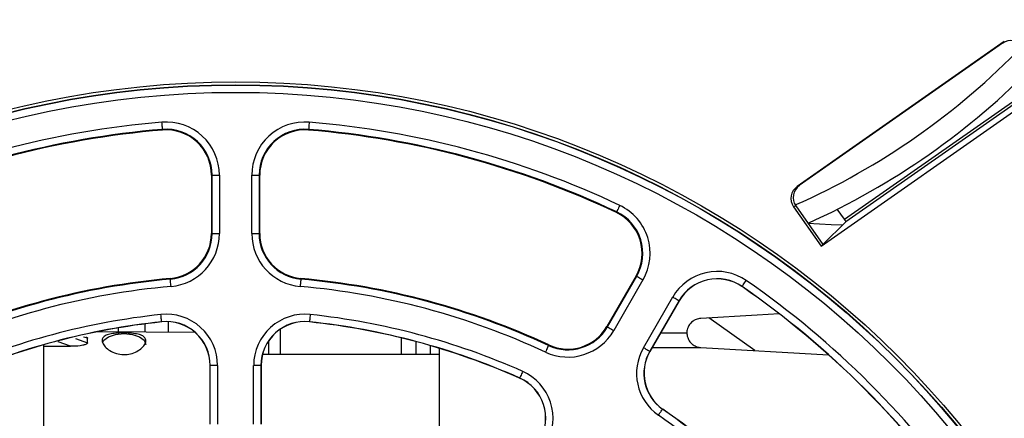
# Paper-space layout 'Sheet1' of a CAD drawing. Header units: millimetres. Extents: x 0 to 420, y 0 to 297.
# Tile 31 of 130: x 114.41 to 127.92, y 70.6 to 76.07. Entities that reach past the tile are written whole.
import ezdxf

# ---------------------------------------------------------------- set-up
doc = ezdxf.new("R2010")
doc.units = ezdxf.units.MM
doc.layers.add('SLD-0', color=179, linetype='Continuous')
doc.styles.add('SLDTEXTSTYLE1', font='TXT', dxfattribs={"width": 0.75})
doc.styles.add('SLDTEXTSTYLE3', font='TXT', dxfattribs={"width": 0.96})
doc.dimstyles.new('SLDDIMSTYLE3', dxfattribs={"dimtxt": 2.5, "dimasz": 3.302, "dimexe": 0, "dimexo": 0.0625, "dimtad": 1, "dimdec": 1, "dimlfac": 5, "dimrnd": 1e-09, "dimzin": 4, "dimdsep": 46, "dimtxsty": 'SLDTEXTSTYLE1', "dimblk1": 'NONE', "dimblk2": 'NONE', "dimsah": 1, "dimcen": 0, "dimadec": 0, "dimazin": 1, "dimtfac": 1, "dimtmove": 0, "dimatfit": 3, "dimldrblk": 'NONE', "dimfxl": 0, "dimfrac": 2, "dimtolj": 1, "dimtzin": 12, "dimarcsym": 0})
doc.dimstyles.new('SLDDIMSTYLE4', dxfattribs={"dimtxt": 2.5, "dimasz": 3.302, "dimexe": 0, "dimexo": 0.0625, "dimtad": 1, "dimdec": 1, "dimlfac": 5, "dimrnd": 1e-09, "dimzin": 12, "dimdsep": 46, "dimtxsty": 'SLDTEXTSTYLE1', "dimblk1": 'NONE', "dimblk2": 'NONE', "dimsah": 1, "dimcen": 0, "dimadec": 0, "dimazin": 3, "dimtfac": 1, "dimtmove": 0, "dimatfit": 3, "dimldrblk": 'NONE', "dimfxl": 0, "dimfrac": 2, "dimtolj": 1, "dimtzin": 12, "dimarcsym": 0})

# ---------------------------------------------------------------- blocks, each defined once
blk = doc.blocks.new('_D_22')
at = {"layer": 'SLD-0', "color": 179}
for p, q in [((177.639, 244.196), (170.681, 237.013)), ((170.681, 237.013), (163.266, 229.357)), ((168.235, 235.206), (170.681, 237.013)), ((170.681, 237.013), (168.594, 234.858)), ((170.681, 237.013), (168.953, 234.51)), ((168.235, 235.206), (168.953, 234.51)), ((163.266, 229.357), (151.443, 229.357))]:
    blk.add_line(p, q, dxfattribs=at)
at = {"layer": 'SLD-0', "color": 179, "char_height": 2.5, "attachment_point": 1, "style": 'SLDTEXTSTYLE3'}
for s, insert in [('%%c', (150.193, 232.392)), ('20.0', (155.213, 232.43))]:
    blk.add_mtext(s, dxfattribs=dict(at, insert=insert))
blk = doc.blocks.new('_None')
blk = doc.blocks.new('_D_23')
at = {"layer": 'SLD-0', "color": 179}
for p, q in [((163.999, 261.493), (154.023, 261.493)), ((172.8, 249.896), (163.999, 261.493)), ((171.384, 252.588), (170.588, 251.984)), ((171.384, 252.588), (172.8, 249.896)), ((172.8, 249.896), (170.986, 252.286)), ((172.8, 249.896), (170.588, 251.984)), ((175.52, 246.312), (172.8, 249.896))]:
    blk.add_line(p, q, dxfattribs=at)
at = {"layer": 'SLD-0', "color": 179, "char_height": 2.5, "attachment_point": 1, "style": 'SLDTEXTSTYLE3'}
for s, insert in [('%%c', (152.773, 264.528)), ('9.0', (157.794, 264.566))]:
    blk.add_mtext(s, dxfattribs=dict(at, insert=insert))
blk = doc.blocks.new('_D_24')
at = {"layer": 'SLD-0', "color": 179}
for p, q in [((241.453, 256.697), (250.709, 264.131)), ((250.709, 264.131), (262.532, 264.131)), ((241.453, 256.697), (243.478, 258.965)), ((244.105, 258.186), (243.478, 258.965)), ((241.453, 256.697), (243.792, 258.576)), ((244.105, 258.186), (241.453, 256.697)), ((236.385, 252.627), (241.453, 256.697))]:
    blk.add_line(p, q, dxfattribs=at)
at = {"layer": 'SLD-0', "color": 179, "char_height": 2.5, "attachment_point": 1, "style": 'SLDTEXTSTYLE3'}
for s, insert in [('%%c', (251.047, 267.167)), ('13.0', (256.067, 267.205))]:
    blk.add_mtext(s, dxfattribs=dict(at, insert=insert))
blk = doc.blocks.new('_D_25')
at = {"layer": 'SLD-0', "color": 179}
for p, q in [((240.691, 239.098), (237.146, 235.226)), ((237.146, 235.226), (227.951, 225.18)), ((234.752, 233.35), (237.146, 235.226)), ((237.146, 235.226), (235.121, 233.013)), ((237.146, 235.226), (235.489, 232.675)), ((234.752, 233.35), (235.489, 232.675)), ((227.951, 225.18), (216.128, 225.18))]:
    blk.add_line(p, q, dxfattribs=at)
at = {"layer": 'SLD-0', "color": 179, "char_height": 2.5, "attachment_point": 1, "style": 'SLDTEXTSTYLE3'}
for s, insert in [('%%c', (214.878, 228.215)), ('10.5', (219.898, 228.254))]:
    blk.add_mtext(s, dxfattribs=dict(at, insert=insert))
blk = doc.blocks.new('_D_28')
at = {"layer": 'SLD-0', "color": 179}
for p, q in [((173.264, 174.39), (183.569, 183.365)), ((183.569, 183.365), (193.545, 183.365)), ((173.264, 174.39), (175.198, 176.738)), ((175.855, 175.984), (175.198, 176.738)), ((173.264, 174.39), (175.526, 176.361)), ((175.855, 175.984), (173.264, 174.39)), ((169.87, 171.435), (173.264, 174.39))]:
    blk.add_line(p, q, dxfattribs=at)
at = {"layer": 'SLD-0', "color": 179, "char_height": 2.5, "attachment_point": 1, "style": 'SLDTEXTSTYLE3'}
for s, insert in [('%%c', (183.906, 186.4)), ('9.0', (188.927, 186.438))]:
    blk.add_mtext(s, dxfattribs=dict(at, insert=insert))
blk = doc.blocks.new('_D_30')
at = {"layer": 'SLD-0', "color": 179}
for p, q in [((230.033, 164.087), (234.374, 159.249)), ((236.006, 156.682), (234.374, 159.249)), ((234.374, 159.249), (236.75, 157.35)), ((234.374, 159.249), (236.378, 157.016)), ((234.374, 159.249), (244.668, 147.778)), ((236.006, 156.682), (236.75, 157.35)), ((244.668, 147.778), (256.491, 147.778))]:
    blk.add_line(p, q, dxfattribs=at)
at = {"layer": 'SLD-0', "color": 179, "char_height": 2.5, "attachment_point": 1, "style": 'SLDTEXTSTYLE3'}
for s, insert in [('%%c', (245.006, 150.813)), ('13.0', (250.026, 150.851))]:
    blk.add_mtext(s, dxfattribs=dict(at, insert=insert))
blk = doc.blocks.new('_D_31')
at = {"layer": 'SLD-0', "color": 179}
for p, q in [((224.118, 191.46), (212.295, 191.46)), ((230.761, 181.361), (224.118, 191.46)), ((229.53, 184.142), (228.695, 183.593)), ((229.53, 184.142), (230.761, 181.361)), ((230.761, 181.361), (229.113, 183.868)), ((230.761, 181.361), (228.695, 183.593)), ((233.646, 176.975), (230.761, 181.361))]:
    blk.add_line(p, q, dxfattribs=at)
at = {"layer": 'SLD-0', "color": 179, "char_height": 2.5, "attachment_point": 1, "style": 'SLDTEXTSTYLE3'}
for s, insert in [('%%c', (211.045, 194.495)), ('10.5', (216.066, 194.534))]:
    blk.add_mtext(s, dxfattribs=dict(at, insert=insert))

psp = doc.layouts.new('Sheet1')

# ---------------------------------------------------------------- linework, layer by layer
at = {"layer": 'SLD-0', "color": 179, "linetype": 'Continuous', "lineweight": 25}
for p, q in [((127.916, 75.769), (125.077, 73.78)), ((127.893, 75.746), (127.916, 75.769)), ((127.893, 75.746), (125.105, 73.794)), ((125.404, 72.963), (128.572, 75.181)), ((125.723, 73.331), (128.118, 75.008)), ((128.142, 74.976), (125.744, 73.297)), ((116.366, 74.643), (116.364, 74.662)), ((116.367, 74.625), (116.366, 74.643)), ((116.368, 74.608), (116.367, 74.625)), ((116.37, 74.593), (116.368, 74.608)), ((116.371, 74.58), (116.37, 74.593)), ((116.371, 74.571), (116.371, 74.58)), ((116.372, 74.565), (116.371, 74.571)), ((116.372, 74.563), (116.372, 74.565)), ((116.372, 74.563), (116.373, 74.554)), ((118.375, 74.563), (118.374, 74.554)), ((118.376, 74.571), (118.375, 74.565)), ((118.375, 74.565), (118.375, 74.563)), ((118.377, 74.593), (118.376, 74.58)), ((118.376, 74.58), (118.376, 74.571)), ((118.379, 74.608), (118.377, 74.593)), ((118.38, 74.625), (118.379, 74.608)), ((118.382, 74.643), (118.38, 74.625)), ((118.383, 74.662), (118.382, 74.643)), ((117.051, 73.937), (117.042, 73.937)), ((117.042, 73.937), (117.042, 73.134)), ((117.051, 73.134), (117.051, 73.937)), ((117.051, 73.937), (117.151, 73.937)), ((117.151, 73.937), (117.151, 73.134)), ((117.596, 73.134), (117.596, 73.937)), ((117.596, 73.937), (117.696, 73.937)), ((117.696, 73.937), (117.696, 73.134)), ((117.696, 73.937), (117.705, 73.937)), ((117.705, 73.134), (117.705, 73.937)), ((125.077, 73.78), (125.105, 73.794)), ((122.619, 73.471), (122.612, 73.458)), ((122.626, 73.487), (122.619, 73.471)), ((122.634, 73.504), (122.626, 73.487)), ((122.642, 73.521), (122.634, 73.504)), ((125.056, 73.515), (125.027, 73.502)), ((125.027, 73.502), (125.404, 72.963)), ((125.056, 73.515), (125.427, 72.986)), ((125.723, 73.331), (125.626, 73.469)), ((122.6, 73.431), (122.596, 73.423)), ((122.601, 73.433), (122.6, 73.431)), ((122.603, 73.438), (122.601, 73.433)), ((122.607, 73.447), (122.603, 73.438)), ((122.612, 73.458), (122.607, 73.447)), ((125.222, 73.279), (125.543, 73.261)), ((125.427, 72.986), (125.744, 73.297)), ((125.543, 73.261), (125.698, 73.252)), ((117.051, 73.134), (117.042, 73.134)), ((117.051, 73.134), (117.151, 73.134)), ((117.596, 73.134), (117.696, 73.134)), ((117.696, 73.134), (117.705, 73.134)), ((125.404, 72.963), (125.427, 72.986)), ((116.479, 72.509), (116.478, 72.518)), ((118.268, 72.509), (118.269, 72.518)), ((122.867, 72.554), (122.466, 71.859)), ((122.473, 71.854), (122.875, 72.549)), ((122.875, 72.549), (122.867, 72.554)), ((122.875, 72.549), (122.877, 72.548)), ((122.877, 72.548), (122.882, 72.545)), ((122.882, 72.545), (122.89, 72.541)), ((122.89, 72.541), (122.901, 72.535)), ((122.901, 72.535), (122.914, 72.527)), ((122.914, 72.527), (122.929, 72.518)), ((122.929, 72.518), (122.945, 72.509)), ((116.479, 72.507), (116.479, 72.509)), ((116.479, 72.501), (116.479, 72.507)), ((116.48, 72.492), (116.479, 72.501)), ((116.481, 72.479), (116.48, 72.492)), ((116.483, 72.464), (116.481, 72.479)), ((116.484, 72.447), (116.483, 72.464)), ((116.486, 72.429), (116.484, 72.447)), ((116.488, 72.41), (116.486, 72.429)), ((118.261, 72.429), (118.26, 72.41)), ((118.263, 72.447), (118.261, 72.429)), ((118.264, 72.464), (118.263, 72.447)), ((118.266, 72.479), (118.264, 72.464)), ((118.267, 72.492), (118.266, 72.479)), ((118.268, 72.501), (118.267, 72.492)), ((118.268, 72.509), (118.268, 72.507)), ((118.268, 72.507), (118.268, 72.501)), ((122.961, 72.5), (122.56, 71.804)), ((122.945, 72.509), (122.961, 72.5)), ((124.32, 72.409), (124.318, 72.407)), ((124.32, 72.409), (124.321, 72.41)), ((124.321, 72.41), (124.324, 72.415)), ((124.324, 72.415), (124.33, 72.423)), ((124.33, 72.423), (124.337, 72.433)), ((124.337, 72.433), (124.345, 72.446)), ((124.345, 72.446), (124.355, 72.46)), ((124.355, 72.46), (124.366, 72.475)), ((124.366, 72.475), (124.377, 72.491)), ((122.967, 71.569), (123.368, 72.265)), ((123.368, 72.265), (123.385, 72.255)), ((123.385, 72.255), (123.401, 72.246)), ((123.401, 72.246), (123.416, 72.237)), ((123.455, 72.215), (123.054, 71.519)), ((123.457, 72.213), (123.056, 71.518)), ((123.416, 72.237), (123.429, 72.229)), ((123.429, 72.229), (123.44, 72.223)), ((123.44, 72.223), (123.448, 72.219)), ((123.448, 72.219), (123.453, 72.216)), ((123.453, 72.216), (123.455, 72.215)), ((123.455, 72.215), (123.457, 72.213)), ((116.351, 72.005), (116.349, 72.024)), ((116.353, 71.987), (116.351, 72.005)), ((116.355, 71.97), (116.353, 71.987)), ((118.394, 71.987), (118.392, 71.97)), ((118.396, 72.005), (118.394, 71.987)), ((118.398, 72.024), (118.396, 72.005)), ((124.528, 72.015), (123.752, 71.971)), ((124.496, 71.529), (123.864, 71.977)), ((124.83, 72.033), (124.528, 72.015)), ((115.764, 71.84), (115.764, 71.786)), ((116.13, 71.895), (116.13, 71.784)), ((116.357, 71.955), (116.355, 71.97)), ((116.358, 71.942), (116.357, 71.955)), ((116.359, 71.933), (116.358, 71.942)), ((116.36, 71.927), (116.359, 71.933)), ((116.36, 71.925), (116.36, 71.927)), ((116.36, 71.925), (116.36, 71.923)), ((116.45, 71.925), (116.45, 71.781)), ((118.388, 71.933), (118.387, 71.927)), ((118.387, 71.927), (118.387, 71.925)), ((118.387, 71.925), (118.387, 71.923)), ((118.389, 71.942), (118.388, 71.933)), ((118.39, 71.955), (118.389, 71.942)), ((118.392, 71.97), (118.39, 71.955)), ((122.473, 71.854), (122.466, 71.859)), ((122.473, 71.854), (122.475, 71.853)), ((122.475, 71.853), (122.48, 71.85)), ((122.48, 71.85), (122.489, 71.845)), ((122.489, 71.845), (122.499, 71.839)), ((122.499, 71.839), (122.512, 71.832)), ((116.817, 71.779), (115.482, 71.788)), ((115.566, 71.671), (115.631, 71.719)), ((115.631, 71.719), (115.729, 71.751)), ((115.729, 71.751), (115.843, 71.763)), ((115.843, 71.763), (115.958, 71.751)), ((115.958, 71.751), (116.056, 71.719)), ((116.056, 71.719), (116.121, 71.671)), ((119.644, 71.704), (119.644, 71.475)), ((122.512, 71.832), (122.527, 71.823)), ((122.527, 71.823), (122.543, 71.814)), ((122.543, 71.814), (122.56, 71.804)), ((123.202, 71.771), (123.564, 71.771)), ((114.744, 69.507), (114.744, 71.609)), ((114.744, 71.591), (115.111, 71.588)), ((115.343, 71.637), (115.343, 71.698)), ((115.547, 71.638), (115.566, 71.671)), ((116.121, 71.671), (116.143, 71.614)), ((117.824, 71.658), (117.824, 71.475)), ((119.844, 71.653), (119.844, 71.475)), ((120.044, 71.597), (120.044, 71.475)), ((121.652, 71.572), (121.646, 71.558)), ((121.658, 71.583), (121.652, 71.572)), ((121.662, 71.592), (121.658, 71.583)), ((121.664, 71.597), (121.662, 71.592)), ((121.665, 71.599), (121.664, 71.597)), ((121.665, 71.599), (121.669, 71.607)), ((122.967, 71.569), (122.984, 71.56)), ((123.752, 71.571), (125.505, 71.471)), ((120.164, 71.475), (117.742, 71.475)), ((120.164, 71.562), (120.164, 69.446)), ((121.631, 71.526), (121.623, 71.508)), ((121.639, 71.543), (121.631, 71.526)), ((121.646, 71.558), (121.639, 71.543)), ((122.984, 71.56), (123, 71.55)), ((123, 71.55), (123.015, 71.542)), ((123.015, 71.542), (123.028, 71.534)), ((123.028, 71.534), (123.038, 71.528)), ((123.038, 71.528), (123.047, 71.523)), ((123.047, 71.523), (123.052, 71.52)), ((123.052, 71.52), (123.054, 71.519)), ((123.054, 71.519), (123.056, 71.518)), ((117.026, 71.326), (117.024, 71.326)), ((117.024, 70.521), (117.024, 71.326)), ((117.126, 71.326), (117.026, 71.326)), ((117.026, 70.521), (117.026, 71.326)), ((117.126, 71.326), (117.126, 70.521)), ((117.621, 70.521), (117.621, 71.326)), ((117.721, 71.326), (117.621, 71.326)), ((117.721, 71.326), (117.721, 70.521)), ((117.721, 71.326), (117.724, 71.326)), ((117.724, 71.326), (117.724, 70.521)), ((121.277, 71.168), (121.273, 71.16)), ((121.282, 71.18), (121.277, 71.168)), ((121.288, 71.194), (121.282, 71.18)), ((121.295, 71.209), (121.288, 71.194)), ((121.303, 71.226), (121.295, 71.209)), ((121.311, 71.244), (121.303, 71.226)), ((121.27, 71.152), (121.269, 71.15)), ((121.271, 71.155), (121.27, 71.152)), ((121.273, 71.16), (121.271, 71.155)), ((123.172, 70.643), (123.183, 70.659)), ((123.183, 70.659), (123.194, 70.674)), ((123.194, 70.674), (123.204, 70.688)), ((123.204, 70.688), (123.212, 70.7)), ((123.212, 70.7), (123.219, 70.71)), ((123.219, 70.71), (123.225, 70.718)), ((123.225, 70.718), (123.228, 70.723)), ((123.228, 70.723), (123.229, 70.725)), ((123.229, 70.725), (123.231, 70.727))]:
    psp.add_line(p, q, dxfattribs=at)
at = {"layer": 'SLD-0', "color": 8, "linetype": 'Continuous', "lineweight": 25}
for p, q in [((115.343, 71.698), (115.288, 71.715)), ((117.984, 71.82), (117.984, 71.475)), ((115.111, 71.588), (114.939, 71.647)), ((115.18, 71.694), (115.343, 71.637)), ((123.087, 71.571), (123.752, 71.571))]:
    psp.add_line(p, q, dxfattribs=at)
at = {"layer": 'SLD-0', "color": 179, "linetype": 'Continuous', "lineweight": 25}
for radius in [12.84, 12.8, 12.796, 12.696]:
    psp.add_circle((117.374, 62.376), radius, dxfattribs=at)
at = {"layer": 'SLD-0', "color": 8, "linetype": 'Continuous', "lineweight": 25}
psp.add_arc((121.034, 82.576), 9.9, 293.9266, 316.0734, dxfattribs=at)
at = {"layer": 'SLD-0', "color": 179, "linetype": 'Continuous', "lineweight": 25}
for centre, radius, start, end in [((121.034, 82.576), 10.2, 294.2536, 315.7464), ((117.374, 62.376), 12.328, 94.6976, 115.3024), ((117.374, 62.376), 12.228, 94.6976, 115.3024), ((117.374, 62.376), 12.219, 94.6976, 115.3024), ((116.424, 73.937), 0.728, 359.9999, 94.6976), ((116.424, 73.937), 0.628, 359.9999, 94.6976), ((116.424, 73.937), 0.619, 0, 94.6976), ((118.324, 73.937), 0.728, 85.3024, 180), ((118.324, 73.937), 0.628, 85.3024, 180.0001), ((118.324, 73.937), 0.619, 85.3024, 180.0001), ((117.374, 62.376), 12.219, 64.6976, 85.3024), ((117.374, 62.376), 12.228, 64.6976, 85.3024), ((117.374, 62.376), 12.328, 64.6976, 85.3024), ((122.331, 72.863), 0.728, 330, 64.6976), ((122.331, 72.863), 0.619, 330, 64.6976), ((122.331, 72.863), 0.628, 329.9998, 64.6976), ((116.424, 73.134), 0.619, 275.0464, 0), ((116.424, 73.134), 0.628, 275.0464, 0), ((116.424, 73.134), 0.728, 275.0464, 0), ((118.324, 73.134), 0.728, 180, 264.9536), ((118.324, 73.134), 0.628, 179.9999, 264.9536), ((118.324, 73.134), 0.619, 180, 264.9536), ((117.374, 62.376), 10.181, 95.0464, 114.9536), ((117.374, 62.376), 10.181, 65.0464, 84.9536), ((123.977, 71.913), 0.702, 55.3024, 150), ((123.977, 71.913), 0.602, 55.3024, 150.0001), ((123.977, 71.913), 0.6, 55.3024, 150), ((117.374, 62.376), 10.172, 95.0464, 114.9536), ((117.374, 62.376), 10.072, 95.0464, 114.9536), ((117.374, 62.376), 10.072, 65.0464, 84.9536), ((117.374, 62.376), 10.172, 65.0464, 84.9536), ((117.374, 62.376), 12.2, 34.6976, 55.3024), ((117.374, 62.376), 12.202, 34.6976, 55.3024), ((117.374, 62.376), 12.302, 34.6976, 55.3024), ((117.374, 62.376), 9.702, 96.0592, 113.9408), ((116.424, 71.326), 0.702, 360, 96.0592), ((118.324, 71.326), 0.702, 83.9408, 180), ((117.374, 62.376), 9.702, 66.0592, 83.9408), ((117.374, 62.376), 9.602, 96.0592, 113.9408), ((117.374, 62.376), 9.6, 96.0592, 113.9408), ((116.424, 71.326), 0.602, 0, 96.0592), ((116.424, 71.326), 0.6, 0, 96.0592), ((118.324, 71.326), 0.602, 83.9408, 180), ((118.324, 71.326), 0.6, 83.9408, 180), ((117.374, 62.376), 9.602, 66.0592, 83.9408), ((117.374, 62.376), 9.6, 66.0592, 83.9408), ((121.93, 72.168), 0.628, 245.0464, 330), ((121.93, 72.168), 0.619, 245.0464, 330), ((121.93, 72.168), 0.728, 245.0464, 330), ((123.575, 71.218), 0.702, 150, 234.9536), ((123.575, 71.218), 0.602, 150, 234.9537), ((123.575, 71.218), 0.6, 150, 234.9536), ((121.026, 70.602), 0.702, 330, 66.0592), ((121.026, 70.602), 0.6, 330, 66.0592), ((121.026, 70.602), 0.602, 330, 66.0592), ((117.374, 62.376), 10.098, 35.0464, 54.9536), ((117.374, 62.376), 10.198, 35.0464, 54.9536), ((117.374, 62.376), 10.2, 35.0464, 54.9536)]:
    psp.add_arc(centre, radius, start, end, dxfattribs=at)
for centre, major_axis, ratio, start_param, end_param in [((128.008, 75.582), (-0.143, -0.14), 0.998592, 2.97682, 4.547154), ((125.191, 73.617), (0.181, 0.086), 0.998592, 1.736032, 3.306369), ((125.22, 73.63), (0.181, 0.086), 0.998592, 1.736025, 3.306365), ((125.721, 73.33), (-0.0229, 0.0328), 0.052408, 3.150937, 4.712379)]:
    psp.add_ellipse(centre, major_axis=major_axis, ratio=ratio, start_param=start_param, end_param=end_param, dxfattribs=at)
for points, knots in [([(123.752, 71.971), (123.742, 71.97), (123.718, 71.967), (123.68, 71.954), (123.622, 71.92), (123.577, 71.856), (123.56, 71.795), (123.564, 71.772), (123.564, 71.771), (123.564, 71.771)], [0, 0, 0, 0, 0.028601, 0.066899, 0.135761, 0.330956, 0.635696, 0.941296, 1, 1, 1, 1]), ([(115.319, 71.715), (115.323, 71.714), (115.332, 71.711), (115.342, 71.705), (115.343, 71.7), (115.343, 71.698)], [0, 0, 0, 0, 0.340211, 0.72683, 1, 1, 1, 1]), ([(115.598, 71.739), (115.578, 71.73), (115.549, 71.708), (115.538, 71.661), (115.561, 71.606), (115.612, 71.551), (115.689, 71.503), (115.786, 71.474), (115.887, 71.472), (115.983, 71.495), (116.032, 71.525), (116.058, 71.54)], [0.5257714, 0.5257714, 0.5257714, 0.5257714, 0.5806085, 0.6336471, 0.6844768, 0.7357782, 0.7894994, 0.8442812, 0.8968163, 0.9473078, 1, 1, 1, 1]), ([(116.058, 71.54), (116.079, 71.558), (116.121, 71.593), (116.147, 71.65), (116.141, 71.698), (116.104, 71.733), (116.039, 71.755), (115.951, 71.768), (115.85, 71.772), (115.752, 71.77), (115.664, 71.761), (115.617, 71.748), (115.598, 71.739)], [0, 0, 0, 0, 0.0535157, 0.1070997, 0.1589371, 0.2097997, 0.2623194, 0.3168639, 0.3705741, 0.4216013, 0.4724329, 0.5257714, 0.5257714, 0.5257714, 0.5257714]), ([(123.564, 71.771), (123.563, 71.769), (123.563, 71.765), (123.566, 71.731), (123.58, 71.686), (123.609, 71.64), (123.65, 71.604), (123.699, 71.579), (123.735, 71.574), (123.752, 71.571)], [0, 0, 0, 0, 0.160995, 0.322155, 0.476717, 0.610296, 0.736325, 0.874944, 1, 1, 1, 1]), ([(115.343, 71.637), (115.343, 71.635), (115.342, 71.63), (115.333, 71.621), (115.313, 71.61), (115.249, 71.593), (115.177, 71.588), (115.121, 71.588), (115.111, 71.588)], [0, 0, 0, 0, 0.051302, 0.10237, 0.190699, 0.362703, 0.882017, 1, 1, 1, 1])]:
    psp.add_open_spline(points, degree=3, knots=knots, dxfattribs=at)

# ---------------------------------------------------------------- dimensions: what is measured, and where the dimension line sits
at = {"layer": 'SLD-0', "color": 179}
for p1, dimstyle, picture, middle in [((0.889, 0.948), 'SLDDIMSTYLE3', '_D_24', (257.414, 266.248)), ((0.517, 0.737), 'SLDDIMSTYLE3', '_D_23', (158.218, 263.609)), ((1.173, 1.62), 'SLDDIMSTYLE3', '_D_22', (156.561, 231.473)), ((0.745, 0.74), 'SLDDIMSTYLE4', '_D_25', (221.245, 227.297)), ((0.831303, 0.6414323), 'SLDDIMSTYLE4', '_D_31', (217.4129934, 193.5763759)), ((0.634, 0.639), 'SLDDIMSTYLE3', '_D_28', (189.351, 185.481)), ((1.067, 0.743), 'SLDDIMSTYLE3', '_D_30', (251.373, 149.894))]:
    dim = psp.add_diameter_dim_2p(p1=p1, p2=(0, 0), dimstyle=dimstyle, dxfattribs=at)
    dim.commit()
    dim.dimension.update_dxf_attribs({"geometry": picture, "text_midpoint": middle, "dimtype": 163})

doc.saveas('drawing.dxf')
